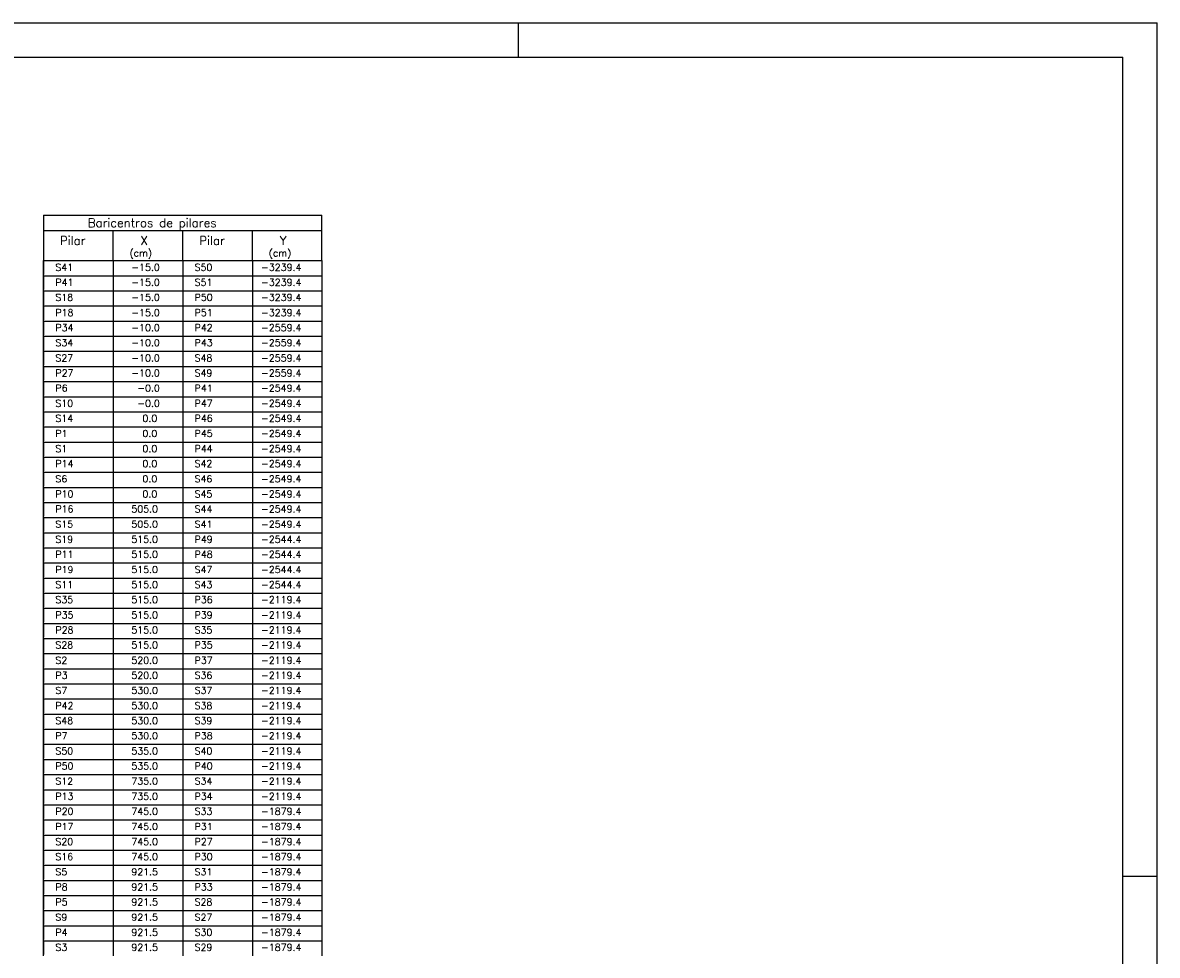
# Model space of a CAD drawing. Extents: x 0 to 119, y 0 to 84.
# Tile 11 of 11: x 86 to 119, y 57 to 84. Entities that reach past the tile are written whole.
import ezdxf

# ---------------------------------------------------------------- set-up
doc = ezdxf.new("R2010")
doc.units = 0
doc.layers.add('1', color=1, linetype='CONTINUOUS')
doc.layers.add('8', color=8, linetype='CONTINUOUS')
doc.styles.get("Standard").update_dxf_attribs({"font": 'ROMANS.SHX'})

msp = doc.modelspace()

# ---------------------------------------------------------------- linework, layer by layer
at = {"layer": '1', "linetype": 'CONTINUOUS'}
for p, q in [((0, 84.099998), (118.900002, 84.099998)), ((100.400002, 83.099998), (100.400002, 84.099998)), ((118.900002, 0), (118.900002, 84.099998)), ((86.64454, 78.526063), (86.64454, 77.213563)), ((86.64454, 78.526063), (94.708872, 78.526063)), ((94.708872, 78.088563), (94.708872, 78.526063)), ((86.64454, 78.088563), (94.708872, 78.088563)), ((88.660623, 77.213563), (88.660623, 78.088563)), ((90.676706, 77.213563), (90.676706, 78.088563)), ((92.692789, 77.213563), (92.692789, 78.088563)), ((94.708872, 77.213563), (94.708872, 78.088563)), ((86.64454, 77.213563), (90.676706, 77.213563)), ((86.64454, 76.776063), (86.64454, 77.213563)), ((86.64454, 77.213563), (86.64454, 76.813563)), ((88.660623, 77.213563), (88.660623, 76.776063)), ((90.676706, 77.213563), (94.708872, 77.213563)), ((90.676706, 77.213563), (90.676706, 76.776063)), ((92.692789, 77.213563), (92.692789, 76.776063)), ((94.708872, 77.213563), (94.708872, 76.776063)), ((86.64454, 76.776063), (94.708872, 76.776063)), ((86.64454, 76.338563), (86.64454, 76.776063)), ((86.64454, 76.776063), (86.64454, 76.376063)), ((88.660623, 76.776063), (88.660623, 76.338563)), ((90.676706, 76.776063), (90.676706, 76.338563)), ((92.692789, 76.776063), (92.692789, 76.338563)), ((94.708872, 76.776063), (94.708872, 76.338563)), ((86.64454, 76.338563), (94.708872, 76.338563)), ((86.64454, 75.901063), (86.64454, 76.338563)), ((86.64454, 76.338563), (86.64454, 75.938563)), ((88.660623, 76.338563), (88.660623, 75.901063)), ((90.676706, 76.338563), (90.676706, 75.901063)), ((92.692789, 76.338563), (92.692789, 75.901063)), ((94.708872, 76.338563), (94.708872, 75.901063)), ((86.64454, 75.901063), (94.708872, 75.901063)), ((86.64454, 75.463563), (86.64454, 75.901063)), ((86.64454, 75.901063), (86.64454, 75.501063)), ((88.660623, 75.901063), (88.660623, 75.463563)), ((90.676706, 75.901063), (90.676706, 75.463563)), ((92.692789, 75.901063), (92.692789, 75.463563)), ((94.708872, 75.901063), (94.708872, 75.463563)), ((86.64454, 75.463563), (94.708872, 75.463563)), ((86.64454, 75.026063), (86.64454, 75.463563)), ((86.64454, 75.463563), (86.64454, 75.063563)), ((88.660623, 75.463563), (88.660623, 75.026063)), ((90.676706, 75.463563), (90.676706, 75.026063)), ((92.692789, 75.463563), (92.692789, 75.026063)), ((94.708872, 75.463563), (94.708872, 75.026063)), ((86.64454, 75.026063), (94.708872, 75.026063)), ((86.64454, 74.588563), (86.64454, 75.026063)), ((86.64454, 75.026063), (86.64454, 74.626063)), ((88.660623, 75.026063), (88.660623, 74.588563)), ((90.676706, 75.026063), (90.676706, 74.588563)), ((92.692789, 75.026063), (92.692789, 74.588563)), ((94.708872, 75.026063), (94.708872, 74.588563)), ((86.64454, 74.588563), (94.708872, 74.588563)), ((86.64454, 74.151063), (86.64454, 74.588563)), ((86.64454, 74.588563), (86.64454, 74.188563)), ((88.660623, 74.588563), (88.660623, 74.151063)), ((90.676706, 74.588563), (90.676706, 74.151063)), ((92.692789, 74.588563), (92.692789, 74.151063)), ((94.708872, 74.588563), (94.708872, 74.151063)), ((86.64454, 74.151063), (94.708872, 74.151063)), ((86.64454, 73.713563), (86.64454, 74.151063)), ((86.64454, 74.151063), (86.64454, 73.751063)), ((88.660623, 74.151063), (88.660623, 73.713563)), ((90.676706, 74.151063), (90.676706, 73.713563)), ((92.692789, 74.151063), (92.692789, 73.713563)), ((94.708872, 74.151063), (94.708872, 73.713563)), ((86.64454, 73.713563), (94.708872, 73.713563)), ((86.64454, 73.276063), (86.64454, 73.713563)), ((86.64454, 73.713563), (86.64454, 73.313563)), ((88.660623, 73.713563), (88.660623, 73.276063)), ((90.676706, 73.713563), (90.676706, 73.276063)), ((92.692789, 73.713563), (92.692789, 73.276063)), ((94.708872, 73.713563), (94.708872, 73.276063)), ((86.64454, 73.276063), (94.708872, 73.276063)), ((86.64454, 72.838563), (86.64454, 73.276063)), ((86.64454, 73.276063), (86.64454, 72.876063)), ((88.660623, 73.276063), (88.660623, 72.838563)), ((90.676706, 73.276063), (90.676706, 72.838563)), ((92.692789, 73.276063), (92.692789, 72.838563)), ((94.708872, 73.276063), (94.708872, 72.838563)), ((86.64454, 72.838563), (94.708872, 72.838563)), ((86.64454, 72.401063), (86.64454, 72.838563)), ((86.64454, 72.838563), (86.64454, 72.438563)), ((88.660623, 72.838563), (88.660623, 72.401063)), ((90.676706, 72.838563), (90.676706, 72.401063)), ((92.692789, 72.838563), (92.692789, 72.401063)), ((94.708872, 72.838563), (94.708872, 72.401063)), ((86.64454, 72.401063), (94.708872, 72.401063)), ((86.64454, 71.963563), (86.64454, 72.401063)), ((86.64454, 72.401063), (86.64454, 72.001063)), ((88.660623, 72.401063), (88.660623, 71.963563)), ((90.676706, 72.401063), (90.676706, 71.963563)), ((92.692789, 72.401063), (92.692789, 71.963563)), ((94.708872, 72.401063), (94.708872, 71.963563)), ((86.64454, 71.963563), (94.708872, 71.963563)), ((86.64454, 71.526063), (86.64454, 71.963563)), ((86.64454, 71.963563), (86.64454, 71.563563)), ((88.660623, 71.963563), (88.660623, 71.526063)), ((90.676706, 71.963563), (90.676706, 71.526063)), ((92.692789, 71.963563), (92.692789, 71.526063)), ((94.708872, 71.963563), (94.708872, 71.526063)), ((86.64454, 71.526063), (94.708872, 71.526063)), ((86.64454, 71.088563), (86.64454, 71.526063)), ((86.64454, 71.526063), (86.64454, 71.126063)), ((88.660623, 71.526063), (88.660623, 71.088563)), ((90.676706, 71.526063), (90.676706, 71.088563)), ((92.692789, 71.526063), (92.692789, 71.088563)), ((94.708872, 71.526063), (94.708872, 71.088563)), ((86.64454, 71.088563), (94.708872, 71.088563)), ((86.64454, 70.651063), (86.64454, 71.088563)), ((86.64454, 71.088563), (86.64454, 70.688563)), ((88.660623, 71.088563), (88.660623, 70.651063)), ((90.676706, 71.088563), (90.676706, 70.651063)), ((92.692789, 71.088563), (92.692789, 70.651063)), ((94.708872, 71.088563), (94.708872, 70.651063)), ((86.64454, 70.651063), (94.708872, 70.651063)), ((86.64454, 70.213563), (86.64454, 70.651063)), ((86.64454, 70.651063), (86.64454, 70.251063)), ((88.660623, 70.651063), (88.660623, 70.213563)), ((90.676706, 70.651063), (90.676706, 70.213563)), ((92.692789, 70.651063), (92.692789, 70.213563)), ((94.708872, 70.651063), (94.708872, 70.213563)), ((86.64454, 70.213563), (94.708872, 70.213563)), ((86.64454, 69.776063), (86.64454, 70.213563)), ((86.64454, 70.213563), (86.64454, 69.813563)), ((88.660623, 70.213563), (88.660623, 69.776063)), ((90.676706, 70.213563), (90.676706, 69.776063)), ((92.692789, 70.213563), (92.692789, 69.776063)), ((94.708872, 70.213563), (94.708872, 69.776063)), ((86.64454, 69.776063), (94.708872, 69.776063)), ((86.64454, 69.338563), (86.64454, 69.776063)), ((86.64454, 69.776063), (86.64454, 69.376063)), ((88.660623, 69.776063), (88.660623, 69.338563)), ((90.676706, 69.776063), (90.676706, 69.338563)), ((92.692789, 69.776063), (92.692789, 69.338563)), ((94.708872, 69.776063), (94.708872, 69.338563)), ((86.64454, 69.338563), (94.708872, 69.338563)), ((86.64454, 68.901063), (86.64454, 69.338563)), ((86.64454, 69.338563), (86.64454, 68.938563)), ((88.660623, 69.338563), (88.660623, 68.901063)), ((90.676706, 69.338563), (90.676706, 68.901063)), ((92.692789, 69.338563), (92.692789, 68.901063)), ((94.708872, 69.338563), (94.708872, 68.901063)), ((86.64454, 68.901063), (94.708872, 68.901063)), ((86.64454, 68.463563), (86.64454, 68.901063)), ((86.64454, 68.901063), (86.64454, 68.501063)), ((88.660623, 68.901063), (88.660623, 68.463563)), ((90.676706, 68.901063), (90.676706, 68.463563)), ((92.692789, 68.901063), (92.692789, 68.463563)), ((94.708872, 68.901063), (94.708872, 68.463563)), ((86.64454, 68.463563), (94.708872, 68.463563)), ((86.64454, 68.026063), (86.64454, 68.463563)), ((86.64454, 68.463563), (86.64454, 68.063563)), ((88.660623, 68.463563), (88.660623, 68.026063)), ((90.676706, 68.463563), (90.676706, 68.026063)), ((92.692789, 68.463563), (92.692789, 68.026063)), ((94.708872, 68.463563), (94.708872, 68.026063)), ((86.64454, 68.026063), (94.708872, 68.026063)), ((86.64454, 67.588563), (86.64454, 68.026063)), ((86.64454, 68.026063), (86.64454, 67.626063)), ((88.660623, 68.026063), (88.660623, 67.588563)), ((90.676706, 68.026063), (90.676706, 67.588563)), ((92.692789, 68.026063), (92.692789, 67.588563)), ((94.708872, 68.026063), (94.708872, 67.588563)), ((86.64454, 67.588563), (94.708872, 67.588563)), ((86.64454, 67.151063), (86.64454, 67.588563)), ((86.64454, 67.588563), (86.64454, 67.188563)), ((88.660623, 67.588563), (88.660623, 67.151063)), ((90.676706, 67.588563), (90.676706, 67.151063)), ((92.692789, 67.588563), (92.692789, 67.151063)), ((94.708872, 67.588563), (94.708872, 67.151063)), ((86.64454, 67.151063), (94.708872, 67.151063)), ((86.64454, 66.713563), (86.64454, 67.151063)), ((86.64454, 67.151063), (86.64454, 66.751063)), ((88.660623, 67.151063), (88.660623, 66.713563)), ((90.676706, 67.151063), (90.676706, 66.713563)), ((92.692789, 67.151063), (92.692789, 66.713563)), ((94.708872, 67.151063), (94.708872, 66.713563)), ((86.64454, 66.713563), (94.708872, 66.713563)), ((86.64454, 66.276063), (86.64454, 66.713563)), ((86.64454, 66.713563), (86.64454, 66.313563)), ((88.660623, 66.713563), (88.660623, 66.276063)), ((90.676706, 66.713563), (90.676706, 66.276063)), ((92.692789, 66.713563), (92.692789, 66.276063)), ((94.708872, 66.713563), (94.708872, 66.276063)), ((86.64454, 66.276063), (94.708872, 66.276063)), ((86.64454, 65.838563), (86.64454, 66.276063)), ((86.64454, 66.276063), (86.64454, 65.876063)), ((88.660623, 66.276063), (88.660623, 65.838563)), ((90.676706, 66.276063), (90.676706, 65.838563)), ((92.692789, 66.276063), (92.692789, 65.838563)), ((94.708872, 66.276063), (94.708872, 65.838563)), ((86.64454, 65.838563), (94.708872, 65.838563)), ((86.64454, 65.401063), (86.64454, 65.838563)), ((86.64454, 65.838563), (86.64454, 65.438563)), ((88.660623, 65.838563), (88.660623, 65.401063)), ((90.676706, 65.838563), (90.676706, 65.401063)), ((92.692789, 65.838563), (92.692789, 65.401063)), ((94.708872, 65.838563), (94.708872, 65.401063)), ((86.64454, 65.401063), (94.708872, 65.401063)), ((86.64454, 64.963563), (86.64454, 65.401063)), ((86.64454, 65.401063), (86.64454, 65.001063)), ((88.660623, 65.401063), (88.660623, 64.963563)), ((90.676706, 65.401063), (90.676706, 64.963563)), ((92.692789, 65.401063), (92.692789, 64.963563)), ((94.708872, 65.401063), (94.708872, 64.963563)), ((86.64454, 64.963563), (94.708872, 64.963563)), ((86.64454, 64.526063), (86.64454, 64.963563)), ((86.64454, 64.963563), (86.64454, 64.563563)), ((88.660623, 64.963563), (88.660623, 64.526063)), ((90.676706, 64.963563), (90.676706, 64.526063)), ((92.692789, 64.963563), (92.692789, 64.526063)), ((94.708872, 64.963563), (94.708872, 64.526063)), ((86.64454, 64.526063), (94.708872, 64.526063)), ((86.64454, 64.088563), (86.64454, 64.526063)), ((86.64454, 64.526063), (86.64454, 64.126063)), ((88.660623, 64.526063), (88.660623, 64.088563)), ((90.676706, 64.526063), (90.676706, 64.088563)), ((92.692789, 64.526063), (92.692789, 64.088563)), ((94.708872, 64.526063), (94.708872, 64.088563)), ((86.64454, 64.088563), (94.708872, 64.088563)), ((86.64454, 63.651063), (86.64454, 64.088563)), ((86.64454, 64.088563), (86.64454, 63.688563)), ((88.660623, 64.088563), (88.660623, 63.651063)), ((90.676706, 64.088563), (90.676706, 63.651063)), ((92.692789, 64.088563), (92.692789, 63.651063)), ((94.708872, 64.088563), (94.708872, 63.651063)), ((86.64454, 63.651063), (94.708872, 63.651063)), ((86.64454, 63.213563), (86.64454, 63.651063)), ((86.64454, 63.651063), (86.64454, 63.251063)), ((88.660623, 63.651063), (88.660623, 63.213563)), ((90.676706, 63.651063), (90.676706, 63.213563)), ((92.692789, 63.651063), (92.692789, 63.213563)), ((94.708872, 63.651063), (94.708872, 63.213563)), ((86.64454, 63.213563), (94.708872, 63.213563)), ((86.64454, 62.776063), (86.64454, 63.213563)), ((86.64454, 63.213563), (86.64454, 62.813563)), ((88.660623, 63.213563), (88.660623, 62.776063)), ((90.676706, 63.213563), (90.676706, 62.776063)), ((92.692789, 63.213563), (92.692789, 62.776063)), ((94.708872, 63.213563), (94.708872, 62.776063)), ((86.64454, 62.776063), (94.708872, 62.776063)), ((86.64454, 62.338563), (86.64454, 62.776063)), ((86.64454, 62.776063), (86.64454, 62.376063)), ((88.660623, 62.776063), (88.660623, 62.338563)), ((90.676706, 62.776063), (90.676706, 62.338563)), ((92.692789, 62.776063), (92.692789, 62.338563)), ((94.708872, 62.776063), (94.708872, 62.338563)), ((86.64454, 62.338563), (94.708872, 62.338563)), ((86.64454, 61.901063), (86.64454, 62.338563)), ((86.64454, 62.338563), (86.64454, 61.938563)), ((88.660623, 62.338563), (88.660623, 61.901063)), ((90.676706, 62.338563), (90.676706, 61.901063)), ((92.692789, 62.338563), (92.692789, 61.901063)), ((94.708872, 62.338563), (94.708872, 61.901063)), ((86.64454, 61.901063), (94.708872, 61.901063)), ((86.64454, 61.463563), (86.64454, 61.901063)), ((86.64454, 61.901063), (86.64454, 61.501063)), ((88.660623, 61.901063), (88.660623, 61.463563)), ((90.676706, 61.901063), (90.676706, 61.463563)), ((92.692789, 61.901063), (92.692789, 61.463563)), ((94.708872, 61.901063), (94.708872, 61.463563)), ((86.64454, 61.463563), (94.708872, 61.463563)), ((86.64454, 61.026063), (86.64454, 61.463563)), ((86.64454, 61.463563), (86.64454, 61.063563)), ((88.660623, 61.463563), (88.660623, 61.026063)), ((90.676706, 61.463563), (90.676706, 61.026063)), ((92.692789, 61.463563), (92.692789, 61.026063)), ((94.708872, 61.463563), (94.708872, 61.026063)), ((86.64454, 61.026063), (94.708872, 61.026063)), ((86.64454, 60.588563), (86.64454, 61.026063)), ((86.64454, 61.026063), (86.64454, 60.626063)), ((88.660623, 61.026063), (88.660623, 60.588563)), ((90.676706, 61.026063), (90.676706, 60.588563)), ((92.692789, 61.026063), (92.692789, 60.588563)), ((94.708872, 61.026063), (94.708872, 60.588563)), ((86.64454, 60.588563), (94.708872, 60.588563)), ((86.64454, 60.151063), (86.64454, 60.588563)), ((86.64454, 60.588563), (86.64454, 60.188563)), ((88.660623, 60.588563), (88.660623, 60.151063)), ((90.676706, 60.588563), (90.676706, 60.151063)), ((92.692789, 60.588563), (92.692789, 60.151063)), ((94.708872, 60.588563), (94.708872, 60.151063)), ((86.64454, 60.151063), (94.708872, 60.151063)), ((86.64454, 59.713563), (86.64454, 60.151063)), ((86.64454, 60.151063), (86.64454, 59.751063)), ((88.660623, 60.151063), (88.660623, 59.713563)), ((90.676706, 60.151063), (90.676706, 59.713563)), ((92.692789, 60.151063), (92.692789, 59.713563)), ((94.708872, 60.151063), (94.708872, 59.713563)), ((86.64454, 59.713563), (94.708872, 59.713563)), ((86.64454, 59.276063), (86.64454, 59.713563)), ((86.64454, 59.713563), (86.64454, 59.313563)), ((88.660623, 59.713563), (88.660623, 59.276063)), ((90.676706, 59.713563), (90.676706, 59.276063)), ((92.692789, 59.713563), (92.692789, 59.276063)), ((94.708872, 59.713563), (94.708872, 59.276063)), ((86.64454, 59.276063), (94.708872, 59.276063)), ((86.64454, 58.838563), (86.64454, 59.276063)), ((86.64454, 59.276063), (86.64454, 58.876063)), ((88.660623, 59.276063), (88.660623, 58.838563)), ((90.676706, 59.276063), (90.676706, 58.838563)), ((92.692789, 59.276063), (92.692789, 58.838563)), ((94.708872, 59.276063), (94.708872, 58.838563)), ((117.900002, 59.400002), (118.900002, 59.400002)), ((86.64454, 58.838563), (94.708872, 58.838563)), ((86.64454, 58.401063), (86.64454, 58.838563)), ((86.64454, 58.838563), (86.64454, 58.438563)), ((88.660623, 58.838563), (88.660623, 58.401063)), ((90.676706, 58.838563), (90.676706, 58.401063)), ((92.692789, 58.838563), (92.692789, 58.401063)), ((94.708872, 58.838563), (94.708872, 58.401063)), ((86.64454, 58.401063), (94.708872, 58.401063)), ((86.64454, 57.963563), (86.64454, 58.401063)), ((86.64454, 58.401063), (86.64454, 58.001063)), ((88.660623, 58.401063), (88.660623, 57.963563)), ((90.676706, 58.401063), (90.676706, 57.963563)), ((92.692789, 58.401063), (92.692789, 57.963563)), ((94.708872, 58.401063), (94.708872, 57.963563)), ((86.64454, 57.963563), (94.708872, 57.963563)), ((86.64454, 57.526063), (86.64454, 57.963563)), ((86.64454, 57.963563), (86.64454, 57.563563)), ((88.660623, 57.963563), (88.660623, 57.526063)), ((90.676706, 57.963563), (90.676706, 57.526063)), ((92.692789, 57.963563), (92.692789, 57.526063)), ((94.708872, 57.963563), (94.708872, 57.526063)), ((86.64454, 57.526063), (94.708872, 57.526063)), ((86.64454, 57.088563), (86.64454, 57.526063)), ((86.64454, 57.526063), (86.64454, 57.126063)), ((88.660623, 57.526063), (88.660623, 57.088563)), ((90.676706, 57.526063), (90.676706, 57.088563)), ((92.692789, 57.526063), (92.692789, 57.088563)), ((94.708872, 57.526063), (94.708872, 57.088563))]:
    msp.add_line(p, q, dxfattribs=at)
at = {"layer": '8', "linetype": 'CONTINUOUS'}
for p in [(2.5, 83.099998), (117.900002, 1)]:
    msp.add_line(p, (117.900002, 83.099998), dxfattribs=at)

# ---------------------------------------------------------------- texts
at = {"layer": '1', "linetype": 'CONTINUOUS'}
for s, height, p in [('Baricentros de pilares', 0.25, (87.926706, 78.182313)), ('Pilar', 0.25, (87.121797, 77.66682)), ('X', 0.25, (89.455454, 77.66682)), ('Pilar', 0.25, (91.153963, 77.66682)), ('Y', 0.25, (93.48762, 77.66682)), ('(cm)', 0.2, (89.136632, 77.330587)), ('(cm)', 0.2, (93.168798, 77.330587)), ('S41', 0.2, (86.989023, 76.922614)), ('  -15.0', 0.2, (88.914842, 76.922614)), ('S50', 0.2, (91.021189, 76.922614)), ('-3239.4', 0.2, (92.947009, 76.922614)), ('P41', 0.2, (86.989023, 76.485114)), ('  -15.0', 0.2, (88.914842, 76.485114)), ('S51', 0.2, (91.021189, 76.485114)), ('-3239.4', 0.2, (92.947009, 76.485114)), ('S18', 0.2, (86.989023, 76.047614)), ('  -15.0', 0.2, (88.914842, 76.047614)), ('P50', 0.2, (91.021189, 76.047614)), ('-3239.4', 0.2, (92.947009, 76.047614)), ('P18', 0.2, (86.989023, 75.610114)), ('  -15.0', 0.2, (88.914842, 75.610114)), ('P51', 0.2, (91.021189, 75.610114)), ('-3239.4', 0.2, (92.947009, 75.610114)), ('P34', 0.2, (86.989023, 75.172614)), ('  -10.0', 0.2, (88.914842, 75.172614)), ('P42', 0.2, (91.021189, 75.172614)), ('-2559.4', 0.2, (92.947009, 75.172614)), ('S34', 0.2, (86.989023, 74.735114)), ('  -10.0', 0.2, (88.914842, 74.735114)), ('P43', 0.2, (91.021189, 74.735114)), ('-2559.4', 0.2, (92.947009, 74.735114)), ('S27', 0.2, (86.989023, 74.297614)), ('  -10.0', 0.2, (88.914842, 74.297614)), ('S48', 0.2, (91.021189, 74.297614)), ('-2559.4', 0.2, (92.947009, 74.297614)), ('P27', 0.2, (86.989023, 73.860114)), ('  -10.0', 0.2, (88.914842, 73.860114)), ('S49', 0.2, (91.021189, 73.860114)), ('-2559.4', 0.2, (92.947009, 73.860114)), ('P6', 0.2, (86.989023, 73.422614)), ('   -0.0', 0.2, (88.914842, 73.422614)), ('P41', 0.2, (91.021189, 73.422614)), ('-2549.4', 0.2, (92.947009, 73.422614)), ('S10', 0.2, (86.989023, 72.985114)), ('   -0.0', 0.2, (88.914842, 72.985114)), ('P47', 0.2, (91.021189, 72.985114)), ('-2549.4', 0.2, (92.947009, 72.985114)), ('S14', 0.2, (86.989023, 72.547614)), ('    0.0', 0.2, (88.914842, 72.547614)), ('P46', 0.2, (91.021189, 72.547614)), ('-2549.4', 0.2, (92.947009, 72.547614)), ('P1', 0.2, (86.989023, 72.110114)), ('    0.0', 0.2, (88.914842, 72.110114)), ('P45', 0.2, (91.021189, 72.110114)), ('-2549.4', 0.2, (92.947009, 72.110114)), ('S1', 0.2, (86.989023, 71.672614)), ('    0.0', 0.2, (88.914842, 71.672614)), ('P44', 0.2, (91.021189, 71.672614)), ('-2549.4', 0.2, (92.947009, 71.672614)), ('P14', 0.2, (86.989023, 71.235114)), ('    0.0', 0.2, (88.914842, 71.235114)), ('S42', 0.2, (91.021189, 71.235114)), ('-2549.4', 0.2, (92.947009, 71.235114)), ('S6', 0.2, (86.989023, 70.797614)), ('    0.0', 0.2, (88.914842, 70.797614)), ('S46', 0.2, (91.021189, 70.797614)), ('-2549.4', 0.2, (92.947009, 70.797614)), ('P10', 0.2, (86.989023, 70.360114)), ('    0.0', 0.2, (88.914842, 70.360114)), ('S45', 0.2, (91.021189, 70.360114)), ('-2549.4', 0.2, (92.947009, 70.360114)), ('P16', 0.2, (86.989023, 69.922614)), ('  505.0', 0.2, (88.914842, 69.922614)), ('S44', 0.2, (91.021189, 69.922614)), ('-2549.4', 0.2, (92.947009, 69.922614)), ('S15', 0.2, (86.989023, 69.485114)), ('  505.0', 0.2, (88.914842, 69.485114)), ('S41', 0.2, (91.021189, 69.485114)), ('-2549.4', 0.2, (92.947009, 69.485114)), ('S19', 0.2, (86.989023, 69.047614)), ('  515.0', 0.2, (88.914842, 69.047614)), ('P49', 0.2, (91.021189, 69.047614)), ('-2544.4', 0.2, (92.947009, 69.047614)), ('P11', 0.2, (86.989023, 68.610114)), ('  515.0', 0.2, (88.914842, 68.610114)), ('P48', 0.2, (91.021189, 68.610114)), ('-2544.4', 0.2, (92.947009, 68.610114)), ('P19', 0.2, (86.989023, 68.172614)), ('  515.0', 0.2, (88.914842, 68.172614)), ('S47', 0.2, (91.021189, 68.172614)), ('-2544.4', 0.2, (92.947009, 68.172614)), ('S11', 0.2, (86.989023, 67.735114)), ('  515.0', 0.2, (88.914842, 67.735114)), ('S43', 0.2, (91.021189, 67.735114)), ('-2544.4', 0.2, (92.947009, 67.735114)), ('S35', 0.2, (86.989023, 67.297614)), ('  515.0', 0.2, (88.914842, 67.297614)), ('P36', 0.2, (91.021189, 67.297614)), ('-2119.4', 0.2, (92.947009, 67.297614)), ('P35', 0.2, (86.989023, 66.860114)), ('  515.0', 0.2, (88.914842, 66.860114)), ('P39', 0.2, (91.021189, 66.860114)), ('-2119.4', 0.2, (92.947009, 66.860114)), ('P28', 0.2, (86.989023, 66.422614)), ('  515.0', 0.2, (88.914842, 66.422614)), ('S35', 0.2, (91.021189, 66.422614)), ('-2119.4', 0.2, (92.947009, 66.422614)), ('S28', 0.2, (86.989023, 65.985114)), ('  515.0', 0.2, (88.914842, 65.985114)), ('P35', 0.2, (91.021189, 65.985114)), ('-2119.4', 0.2, (92.947009, 65.985114)), ('S2', 0.2, (86.989023, 65.547614)), ('  520.0', 0.2, (88.914842, 65.547614)), ('P37', 0.2, (91.021189, 65.547614)), ('-2119.4', 0.2, (92.947009, 65.547614)), ('P3', 0.2, (86.989023, 65.110114)), ('  520.0', 0.2, (88.914842, 65.110114)), ('S36', 0.2, (91.021189, 65.110114)), ('-2119.4', 0.2, (92.947009, 65.110114)), ('S7', 0.2, (86.989023, 64.672614)), ('  530.0', 0.2, (88.914842, 64.672614)), ('S37', 0.2, (91.021189, 64.672614)), ('-2119.4', 0.2, (92.947009, 64.672614)), ('P42', 0.2, (86.989023, 64.235114)), ('  530.0', 0.2, (88.914842, 64.235114)), ('S38', 0.2, (91.021189, 64.235114)), ('-2119.4', 0.2, (92.947009, 64.235114)), ('S48', 0.2, (86.989023, 63.797614)), ('  530.0', 0.2, (88.914842, 63.797614)), ('S39', 0.2, (91.021189, 63.797614)), ('-2119.4', 0.2, (92.947009, 63.797614)), ('P7', 0.2, (86.989023, 63.360114)), ('  530.0', 0.2, (88.914842, 63.360114)), ('P38', 0.2, (91.021189, 63.360114)), ('-2119.4', 0.2, (92.947009, 63.360114)), ('S50', 0.2, (86.989023, 62.922614)), ('  535.0', 0.2, (88.914842, 62.922614)), ('S40', 0.2, (91.021189, 62.922614)), ('-2119.4', 0.2, (92.947009, 62.922614)), ('P50', 0.2, (86.989023, 62.485114)), ('  535.0', 0.2, (88.914842, 62.485114)), ('P40', 0.2, (91.021189, 62.485114)), ('-2119.4', 0.2, (92.947009, 62.485114)), ('S12', 0.2, (86.989023, 62.047614)), ('  735.0', 0.2, (88.914842, 62.047614)), ('S34', 0.2, (91.021189, 62.047614)), ('-2119.4', 0.2, (92.947009, 62.047614)), ('P13', 0.2, (86.989023, 61.610114)), ('  735.0', 0.2, (88.914842, 61.610114)), ('P34', 0.2, (91.021189, 61.610114)), ('-2119.4', 0.2, (92.947009, 61.610114)), ('P20', 0.2, (86.989023, 61.172614)), ('  745.0', 0.2, (88.914842, 61.172614)), ('S33', 0.2, (91.021189, 61.172614)), ('-1879.4', 0.2, (92.947009, 61.172614)), ('P17', 0.2, (86.989023, 60.735114)), ('  745.0', 0.2, (88.914842, 60.735114)), ('P31', 0.2, (91.021189, 60.735114)), ('-1879.4', 0.2, (92.947009, 60.735114)), ('S20', 0.2, (86.989023, 60.297614)), ('  745.0', 0.2, (88.914842, 60.297614)), ('P27', 0.2, (91.021189, 60.297614)), ('-1879.4', 0.2, (92.947009, 60.297614)), ('S16', 0.2, (86.989023, 59.860114)), ('  745.0', 0.2, (88.914842, 59.860114)), ('P30', 0.2, (91.021189, 59.860114)), ('-1879.4', 0.2, (92.947009, 59.860114)), ('S5', 0.2, (86.989023, 59.422614)), ('  921.5', 0.2, (88.914842, 59.422614)), ('S31', 0.2, (91.021189, 59.422614)), ('-1879.4', 0.2, (92.947009, 59.422614)), ('P8', 0.2, (86.989023, 58.985114)), ('  921.5', 0.2, (88.914842, 58.985114)), ('P33', 0.2, (91.021189, 58.985114)), ('-1879.4', 0.2, (92.947009, 58.985114)), ('P5', 0.2, (86.989023, 58.547614)), ('  921.5', 0.2, (88.914842, 58.547614)), ('S28', 0.2, (91.021189, 58.547614)), ('-1879.4', 0.2, (92.947009, 58.547614)), ('S9', 0.2, (86.989023, 58.110114)), ('  921.5', 0.2, (88.914842, 58.110114)), ('S27', 0.2, (91.021189, 58.110114)), ('-1879.4', 0.2, (92.947009, 58.110114)), ('P4', 0.2, (86.989023, 57.672614)), ('  921.5', 0.2, (88.914842, 57.672614)), ('S30', 0.2, (91.021189, 57.672614)), ('-1879.4', 0.2, (92.947009, 57.672614)), ('S3', 0.2, (86.989023, 57.235114)), ('  921.5', 0.2, (88.914842, 57.235114)), ('S29', 0.2, (91.021189, 57.235114)), ('-1879.4', 0.2, (92.947009, 57.235114))]:
    msp.add_text(s, height=height, dxfattribs=at).set_placement(p)

doc.saveas('drawing.dxf')
